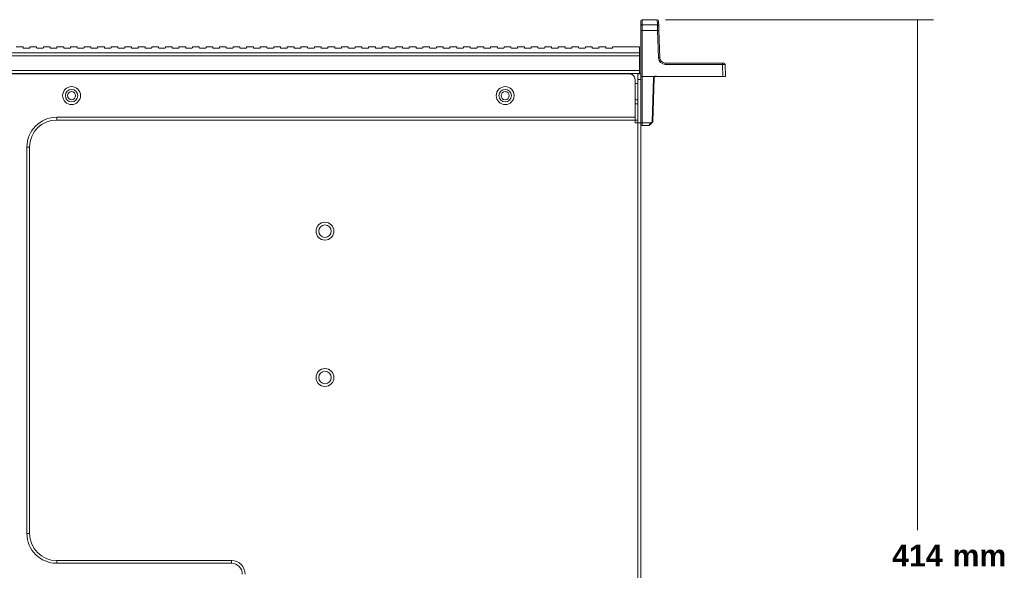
# Model space of a CAD drawing. Header units: millimetres. Extents: x 0 to 2122, y 0 to 1639.
# Tile 10 of 75: x 535 to 898, y 379 to 582. Entities that reach past the tile are written whole.
import ezdxf

# ---------------------------------------------------------------- set-up
doc = ezdxf.new("R2010")
doc.units = ezdxf.units.MM
doc.layers.add('1', color=7, linetype='Continuous', true_color=0xffffff)
doc.styles.add('Arial', font='arial.ttf')

msp = doc.modelspace()

# ---------------------------------------------------------------- linework, layer by layer
at = {"layer": '1', "color": 7, "linetype": 'Continuous', "lineweight": 13}
for p, q in [((763.69, 581.98), (763.69, 580.07)), ((769.78, 582.48), (764.19, 582.48)), ((764.19, 582.48), (764.19, 580.56)), ((769.78, 582.48), (769.84, 580.56)), ((770.34, 580.09), (770.28, 581.99)), ((763.69, 578.46), (763.69, 580.07)), ((763.69, 561.48), (763.69, 578.46)), ((764.19, 580.56), (769.84, 580.56)), ((764.19, 580.56), (764.19, 578.48)), ((764.19, 578.48), (764.19, 561.48)), ((769.9, 578.48), (764.19, 578.48)), ((769.84, 580.56), (769.9, 578.48)), ((770.25, 568.41), (769.9, 578.48)), ((770.4, 578.48), (770.34, 580.09)), ((770.4, 578.48), (770.75, 568.41)), ((535.79, 572.48), (533.29, 572.48)), ((535.79, 572.48), (535.79, 572.06)), ((536.29, 572.01), (537.79, 572.01)), ((540.79, 572.48), (538.29, 572.48)), ((538.29, 572.48), (538.29, 572.06)), ((540.79, 572.48), (540.79, 572.06)), ((541.29, 572.01), (542.79, 572.01)), ((545.79, 572.48), (543.29, 572.48)), ((543.29, 572.48), (543.29, 572.06)), ((545.79, 572.48), (545.79, 572.06)), ((546.29, 572.01), (547.79, 572.01)), ((550.79, 572.48), (548.29, 572.48)), ((548.29, 572.48), (548.29, 572.06)), ((550.79, 572.48), (550.79, 572.06)), ((551.29, 572.01), (552.79, 572.01)), ((555.79, 572.48), (553.29, 572.48)), ((553.29, 572.48), (553.29, 572.06)), ((555.79, 572.48), (555.79, 572.06)), ((556.29, 572.01), (557.79, 572.01)), ((560.79, 572.48), (558.29, 572.48)), ((558.29, 572.48), (558.29, 572.06)), ((560.79, 572.48), (560.79, 572.06)), ((561.29, 572.01), (562.79, 572.01)), ((565.79, 572.48), (563.29, 572.48)), ((563.29, 572.48), (563.29, 572.06)), ((565.79, 572.48), (565.79, 572.06)), ((566.29, 572.01), (567.79, 572.01)), ((570.79, 572.48), (568.29, 572.48)), ((568.29, 572.48), (568.29, 572.06)), ((570.79, 572.48), (570.79, 572.06)), ((571.29, 572.01), (572.79, 572.01)), ((575.79, 572.48), (573.29, 572.48)), ((573.29, 572.48), (573.29, 572.06)), ((575.79, 572.48), (575.79, 572.06)), ((576.29, 572.01), (577.79, 572.01)), ((580.79, 572.48), (578.29, 572.48)), ((578.29, 572.48), (578.29, 572.06)), ((580.79, 572.48), (580.79, 572.06)), ((581.29, 572.01), (582.79, 572.01)), ((585.79, 572.48), (583.29, 572.48)), ((583.29, 572.48), (583.29, 572.06)), ((585.79, 572.48), (585.79, 572.06)), ((586.29, 572.01), (587.79, 572.01)), ((590.79, 572.48), (588.29, 572.48)), ((588.29, 572.48), (588.29, 572.06)), ((590.79, 572.48), (590.79, 572.06)), ((591.29, 572.01), (592.79, 572.01)), ((595.79, 572.48), (593.29, 572.48)), ((593.29, 572.48), (593.29, 572.06)), ((595.79, 572.48), (595.79, 572.06)), ((596.29, 572.01), (597.79, 572.01)), ((600.79, 572.48), (598.29, 572.48)), ((598.29, 572.48), (598.29, 572.06)), ((600.79, 572.48), (600.79, 572.06)), ((601.29, 572.01), (602.79, 572.01)), ((605.79, 572.48), (603.29, 572.48)), ((603.29, 572.48), (603.29, 572.06)), ((605.79, 572.48), (605.79, 572.06)), ((606.29, 572.01), (607.79, 572.01)), ((610.79, 572.48), (608.29, 572.48)), ((608.29, 572.48), (608.29, 572.06)), ((610.79, 572.48), (610.79, 572.06)), ((611.29, 572.01), (612.79, 572.01)), ((615.79, 572.48), (613.29, 572.48)), ((613.29, 572.48), (613.29, 572.06)), ((615.79, 572.48), (615.79, 572.06)), ((616.29, 572.01), (617.79, 572.01)), ((620.79, 572.48), (618.29, 572.48)), ((618.29, 572.48), (618.29, 572.06)), ((620.79, 572.48), (620.79, 572.06)), ((621.29, 572.01), (622.79, 572.01)), ((625.79, 572.48), (623.29, 572.48)), ((623.29, 572.48), (623.29, 572.06)), ((625.79, 572.48), (625.79, 572.06)), ((626.29, 572.01), (627.79, 572.01)), ((630.79, 572.48), (628.29, 572.48)), ((628.29, 572.48), (628.29, 572.06)), ((630.79, 572.48), (630.79, 572.06)), ((631.29, 572.01), (632.79, 572.01)), ((635.79, 572.48), (633.29, 572.48)), ((633.29, 572.48), (633.29, 572.06)), ((635.79, 572.48), (635.79, 572.06)), ((636.29, 572.01), (637.79, 572.01)), ((640.79, 572.48), (638.29, 572.48)), ((638.29, 572.48), (638.29, 572.06)), ((640.79, 572.48), (640.79, 572.06)), ((641.29, 572.01), (642.79, 572.01)), ((645.79, 572.48), (643.29, 572.48)), ((643.29, 572.48), (643.29, 572.06)), ((645.79, 572.48), (645.79, 572.06)), ((646.29, 572.01), (647.79, 572.01)), ((650.79, 572.48), (648.29, 572.48)), ((648.29, 572.48), (648.29, 572.06)), ((650.79, 572.48), (650.79, 572.06)), ((651.29, 572.01), (652.79, 572.01)), ((655.79, 572.48), (653.29, 572.48)), ((653.29, 572.48), (653.29, 572.06)), ((655.79, 572.48), (655.79, 572.06)), ((656.29, 572.01), (657.79, 572.01)), ((660.79, 572.48), (658.29, 572.48)), ((658.29, 572.48), (658.29, 572.06)), ((660.79, 572.48), (660.79, 572.06)), ((661.29, 572.01), (662.79, 572.01)), ((665.79, 572.48), (663.29, 572.48)), ((663.29, 572.48), (663.29, 572.06)), ((665.79, 572.48), (665.79, 572.06)), ((666.29, 572.01), (667.79, 572.01)), ((670.79, 572.48), (668.29, 572.48)), ((668.29, 572.48), (668.29, 572.06)), ((670.79, 572.48), (670.79, 572.06)), ((671.29, 572.01), (672.79, 572.01)), ((675.79, 572.48), (673.29, 572.48)), ((673.29, 572.48), (673.29, 572.06)), ((675.79, 572.48), (675.79, 572.06)), ((676.29, 572.01), (677.79, 572.01)), ((680.79, 572.48), (678.29, 572.48)), ((678.29, 572.48), (678.29, 572.06)), ((680.79, 572.48), (680.79, 572.06)), ((681.29, 572.01), (682.79, 572.01)), ((685.79, 572.48), (683.29, 572.48)), ((683.29, 572.48), (683.29, 572.06)), ((685.79, 572.48), (685.79, 572.06)), ((686.29, 572.01), (687.79, 572.01)), ((690.79, 572.48), (688.29, 572.48)), ((688.29, 572.48), (688.29, 572.06)), ((690.79, 572.48), (690.79, 572.06)), ((691.29, 572.01), (692.79, 572.01)), ((695.79, 572.48), (693.29, 572.48)), ((693.29, 572.48), (693.29, 572.06)), ((695.79, 572.48), (695.79, 572.06)), ((696.29, 572.01), (697.79, 572.01)), ((700.79, 572.48), (698.29, 572.48)), ((698.29, 572.48), (698.29, 572.06)), ((700.79, 572.48), (700.79, 572.06)), ((701.29, 572.01), (702.79, 572.01)), ((705.79, 572.48), (703.29, 572.48)), ((703.29, 572.48), (703.29, 572.06)), ((705.79, 572.48), (705.79, 572.06)), ((706.29, 572.01), (707.79, 572.01)), ((710.79, 572.48), (708.29, 572.48)), ((708.29, 572.48), (708.29, 572.06)), ((710.79, 572.48), (710.79, 572.06)), ((711.29, 572.01), (712.79, 572.01)), ((715.79, 572.48), (713.29, 572.48)), ((713.29, 572.48), (713.29, 572.06)), ((715.79, 572.48), (715.79, 572.06)), ((716.29, 572.01), (717.79, 572.01)), ((720.79, 572.48), (718.29, 572.48)), ((718.29, 572.48), (718.29, 572.06)), ((720.79, 572.48), (720.79, 572.06)), ((721.29, 572.01), (722.79, 572.01)), ((725.79, 572.48), (723.29, 572.48)), ((723.29, 572.48), (723.29, 572.06)), ((725.79, 572.48), (725.79, 572.06)), ((726.29, 572.01), (727.79, 572.01)), ((730.79, 572.48), (728.29, 572.48)), ((728.29, 572.48), (728.29, 572.06)), ((730.79, 572.48), (730.79, 572.06)), ((731.29, 572.01), (732.79, 572.01)), ((735.79, 572.48), (733.29, 572.48)), ((733.29, 572.48), (733.29, 572.06)), ((735.79, 572.48), (735.79, 572.06)), ((736.29, 572.01), (737.79, 572.01)), ((740.79, 572.48), (738.29, 572.48)), ((738.29, 572.48), (738.29, 572.06)), ((740.79, 572.48), (740.79, 572.06)), ((741.29, 572.01), (742.79, 572.01)), ((745.79, 572.48), (743.29, 572.48)), ((743.29, 572.48), (743.29, 572.06)), ((745.79, 572.48), (745.79, 572.06)), ((746.29, 572.01), (747.79, 572.01)), ((750.79, 572.48), (748.29, 572.48)), ((748.29, 572.48), (748.29, 572.06)), ((750.79, 572.48), (750.79, 572.06)), ((751.29, 572.01), (752.79, 572.01)), ((763.19, 572.48), (753.29, 572.48)), ((753.29, 572.48), (753.29, 572.06)), ((763.19, 570.25), (763.19, 572.48)), ((763.19, 570.25), (344.19, 570.25)), ((763.19, 569.17), (344.19, 569.17)), ((763.19, 569.17), (763.19, 570.25)), ((763.19, 563.68), (763.19, 569.17)), ((344.19, 563.68), (763.19, 563.68)), ((763.19, 562.68), (763.19, 563.68)), ((772.75, 566.48), (793.84, 566.48)), ((772.75, 566.48), (772.75, 565.99)), ((793.84, 565.99), (772.75, 565.99)), ((793.84, 566.48), (793.84, 565.99)), ((793.84, 566.48), (794.34, 566.48)), ((793.99, 561.48), (793.84, 565.99)), ((794.83, 565.99), (794.99, 561.48)), ((344.19, 562.68), (763.19, 562.68)), ((347.79, 562.48), (759.59, 562.48)), ((760.69, 562.15), (760.69, 562.68)), ((761.59, 560.48), (761.59, 546.48)), ((762.69, 562.48), (763.69, 562.48)), ((762.69, 560.48), (762.69, 562.48)), ((762.69, 544.48), (762.69, 560.48)), ((763.69, 560.48), (762.69, 560.48)), ((763.19, 562.68), (763.19, 562.48)), ((763.69, 544.48), (763.69, 561.48)), ((763.69, 561.48), (764.19, 561.48)), ((764.19, 561.48), (768.62, 561.48)), ((764.19, 561.48), (764.19, 544.44)), ((767.86, 544.83), (768.43, 560.99)), ((768.68, 560.99), (768.11, 544.83)), ((769.73, 561.48), (793.99, 561.48)), ((794.99, 561.48), (793.99, 561.48)), ((762.69, 558.98), (761.59, 558.98)), ((761.59, 552.98), (762.69, 552.98)), ((762.69, 551.48), (761.59, 551.48)), ((548.19, 546.48), (761.59, 546.48)), ((548.19, 546.48), (548.19, 545.48)), ((761.59, 545.48), (548.19, 545.48)), ((761.59, 546.48), (761.59, 545.48)), ((761.59, 545.48), (761.59, 544.48)), ((761.59, 545.48), (762.69, 545.48)), ((762.69, 544.48), (761.59, 544.48)), ((762.69, 206.48), (762.69, 544.48)), ((763.69, 544.48), (762.69, 544.48)), ((763.69, 544.48), (763.69, 233.61)), ((764.19, 544.44), (767.46, 544.44)), ((764.19, 544.44), (764.19, 543.48)), ((766.71, 543.48), (764.19, 543.48)), ((766.71, 543.48), (767.46, 544.44)), ((767.64, 544.27), (766.89, 543.55)), ((767.46, 544.44), (767.86, 544.83)), ((768.04, 544.65), (767.64, 544.27)), ((537.19, 392.98), (537.19, 535.48)), ((537.19, 535.48), (538.19, 535.48)), ((538.19, 535.48), (538.19, 392.98)), ((537.19, 392.98), (538.19, 392.98)), ((548.19, 382.98), (612.69, 382.98)), ((548.19, 381.98), (548.19, 382.98)), ((548.19, 381.98), (612.69, 381.98)), ((612.69, 381.98), (612.69, 382.98))]:
    msp.add_line(p, q, dxfattribs=at)
at = {"layer": '1', "color": 7, "lineweight": 13}
for p, q in [((772.78, 582.48), (871.79, 582.48)), ((865.79, 582.48), (865.79, 394.21))]:
    msp.add_line(p, q, dxfattribs=at)
at = {"layer": '1', "color": 7, "linetype": 'Continuous', "lineweight": 13}
for centre, radius in [((553.69, 554.48), 3.3), ((553.69, 554.48), 2.3), ((553.69, 554.48), 1.5), ((713.69, 554.48), 3.3), ((713.69, 554.48), 2.3), ((713.69, 554.48), 1.5), ((647.19, 504.48), 3.3), ((647.19, 450.48), 3.3)]:
    msp.add_circle(centre, radius, dxfattribs=at)
at = {"layer": '1', "color": 7, "linetype": 'Continuous', "lineweight": 13, "extrusion": (0, 0, -1)}
for centre in [(-647.19, 504.48), (-647.19, 450.48)]:
    msp.add_circle(centre, 2.3, dxfattribs=at)
at = {"layer": '1', "color": 7, "linetype": 'Continuous', "lineweight": 13}
for centre, radius, start, end in [((764.19, 581.98), 0.5, 90, 180), ((759.59, 560.48), 2, 0, 90), ((548.19, 535.48), 11, 90, 180), ((548.19, 535.48), 10, 90, 180), ((764.19, 543.98), 0.5, 180, 270), ((766.71, 543.73), 0.25, 270, 314), ((767.86, 544.83), 0.25, 314, 358), ((548.19, 392.98), 11, 180, 270), ((548.19, 392.98), 10, 180, 270), ((612.69, 377.98), 4, 0, 90)]:
    msp.add_arc(centre, radius, start, end, dxfattribs=at)
at = {"layer": '1', "color": 7, "linetype": 'Continuous', "lineweight": 13, "extrusion": (0, 0, -1)}
for centre, radius, start, end in [((-769.78, 581.98), 0.5, 93.1858, 178), ((-772.75, 568.49), 2.5, 270, 358), ((-772.75, 568.48), 2, 270, 358), ((-794.34, 565.98), 0.5, 90, 178), ((-769.18, 560.97), 0.75, 2, 42.7109), ((-769.18, 560.98), 0.5, 2, 90), ((-612.69, 377.98), 5, 90, 180)]:
    msp.add_arc(centre, radius, start, end, dxfattribs=at)
at = {"layer": '1', "color": 7, "linetype": 'Continuous', "lineweight": 13}
for centre, major_axis, ratio, start_param, end_param in [((764.19, 580.07), (0.5, 0), 0.98085, 1.570796, 3.141593), ((764.19, 578.46), (0.5, 0), 0.034899, 1.570796, 3.141593), ((769.84, 580.07), (-0.5, -0.017), 0.980828, 3.141593, 4.678151), ((769.9, 578.46), (0.5, 0.017), 0.034878, 0, 1.569578), ((770.25, 568.39), (0.5, 0.017), 0.034878, 0, 1.569578), ((768.43, 561), (-0.25, 0.009), 0.034878, 1.572014, 3.141593), ((764.19, 544.46), (-0.5, 0), 0.034899, 0, 1.570796), ((767.46, 544.45), (-0.174, 0.18), 0.024251, 1.595904, 3.141593), ((767.86, 544.83), (-0.25, 0.009), 0.034878, 1.572014, 3.141593), ((767.86, 544.83), (0.174, -0.18), 0.024251, 4.737496, 6.283185)]:
    msp.add_ellipse(centre, major_axis=major_axis, ratio=ratio, start_param=start_param, end_param=end_param, dxfattribs=at)
at = {"layer": '1', "color": 7, "linetype": 'Continuous', "lineweight": 13, "extrusion": (0, 0, -1)}
msp.add_ellipse((793.83, 565.98), major_axis=(-1, -0.02), ratio=0.017434, start_param=1.57171, end_param=3.141288, dxfattribs=at)
at = {"layer": '1', "color": 7, "linetype": 'Continuous', "lineweight": 13}
for points, knots in [([(536.29, 572.01), (536.24, 572.01), (536.18, 572.01), (536.08, 572.02), (536.02, 572.02), (535.94, 572.03), (535.9, 572.03), (535.84, 572.04), (535.82, 572.05), (535.8, 572.05), (535.79, 572.06), (535.79, 572.06)], [0, 0, 0, 0, 0.213746, 0.213746, 0.427464, 0.427464, 0.641635, 0.641635, 0.856746, 0.856746, 1, 1, 1, 1]), ([(538.29, 572.06), (538.29, 572.06), (538.28, 572.05), (538.25, 572.04), (538.22, 572.04), (538.15, 572.03), (538.1, 572.02), (538.01, 572.02), (537.96, 572.02), (537.87, 572.01), (537.83, 572.01), (537.79, 572.01)], [0, 0, 0, 0, 0.216097, 0.216097, 0.432216, 0.432216, 0.647968, 0.647968, 0.862819, 0.862819, 1, 1, 1, 1]), ([(541.29, 572.01), (541.24, 572.01), (541.18, 572.01), (541.08, 572.02), (541.02, 572.02), (540.94, 572.03), (540.9, 572.03), (540.84, 572.04), (540.82, 572.05), (540.8, 572.05), (540.79, 572.06), (540.79, 572.06)], [0, 0, 0, 0, 0.213746, 0.213746, 0.427464, 0.427464, 0.641635, 0.641635, 0.856746, 0.856746, 1, 1, 1, 1]), ([(543.29, 572.06), (543.29, 572.06), (543.28, 572.05), (543.25, 572.04), (543.22, 572.04), (543.15, 572.03), (543.1, 572.02), (543.01, 572.02), (542.96, 572.02), (542.87, 572.01), (542.83, 572.01), (542.79, 572.01)], [0, 0, 0, 0, 0.216097, 0.216097, 0.432216, 0.432216, 0.647968, 0.647968, 0.862819, 0.862819, 1, 1, 1, 1]), ([(546.29, 572.01), (546.24, 572.01), (546.18, 572.01), (546.08, 572.02), (546.02, 572.02), (545.94, 572.03), (545.9, 572.03), (545.84, 572.04), (545.82, 572.05), (545.8, 572.05), (545.79, 572.06), (545.79, 572.06)], [0, 0, 0, 0, 0.213746, 0.213746, 0.427464, 0.427464, 0.641635, 0.641635, 0.856746, 0.856746, 1, 1, 1, 1]), ([(548.29, 572.06), (548.29, 572.06), (548.28, 572.05), (548.25, 572.04), (548.22, 572.04), (548.15, 572.03), (548.1, 572.02), (548.01, 572.02), (547.96, 572.02), (547.87, 572.01), (547.83, 572.01), (547.79, 572.01)], [0, 0, 0, 0, 0.216097, 0.216097, 0.432216, 0.432216, 0.647968, 0.647968, 0.862819, 0.862819, 1, 1, 1, 1]), ([(551.29, 572.01), (551.24, 572.01), (551.18, 572.01), (551.08, 572.02), (551.02, 572.02), (550.94, 572.03), (550.9, 572.03), (550.84, 572.04), (550.82, 572.05), (550.8, 572.05), (550.79, 572.06), (550.79, 572.06)], [0, 0, 0, 0, 0.213746, 0.213746, 0.427464, 0.427464, 0.641635, 0.641635, 0.856746, 0.856746, 1, 1, 1, 1]), ([(553.29, 572.06), (553.29, 572.06), (553.28, 572.05), (553.25, 572.04), (553.22, 572.04), (553.15, 572.03), (553.1, 572.02), (553.01, 572.02), (552.96, 572.02), (552.87, 572.01), (552.83, 572.01), (552.79, 572.01)], [0, 0, 0, 0, 0.216097, 0.216097, 0.432216, 0.432216, 0.647968, 0.647968, 0.862819, 0.862819, 1, 1, 1, 1]), ([(556.29, 572.01), (556.24, 572.01), (556.18, 572.01), (556.08, 572.02), (556.02, 572.02), (555.94, 572.03), (555.9, 572.03), (555.84, 572.04), (555.82, 572.05), (555.8, 572.05), (555.79, 572.06), (555.79, 572.06)], [0, 0, 0, 0, 0.213746, 0.213746, 0.427464, 0.427464, 0.641635, 0.641635, 0.856746, 0.856746, 1, 1, 1, 1]), ([(558.29, 572.06), (558.29, 572.06), (558.28, 572.05), (558.25, 572.04), (558.22, 572.04), (558.15, 572.03), (558.1, 572.02), (558.01, 572.02), (557.96, 572.02), (557.87, 572.01), (557.83, 572.01), (557.79, 572.01)], [0, 0, 0, 0, 0.216097, 0.216097, 0.432216, 0.432216, 0.647968, 0.647968, 0.862819, 0.862819, 1, 1, 1, 1]), ([(561.29, 572.01), (561.24, 572.01), (561.18, 572.01), (561.08, 572.02), (561.02, 572.02), (560.94, 572.03), (560.9, 572.03), (560.84, 572.04), (560.82, 572.05), (560.8, 572.05), (560.79, 572.06), (560.79, 572.06)], [0, 0, 0, 0, 0.213746, 0.213746, 0.427464, 0.427464, 0.641635, 0.641635, 0.856746, 0.856746, 1, 1, 1, 1]), ([(563.29, 572.06), (563.29, 572.06), (563.28, 572.05), (563.25, 572.04), (563.22, 572.04), (563.15, 572.03), (563.1, 572.02), (563.01, 572.02), (562.96, 572.02), (562.87, 572.01), (562.83, 572.01), (562.79, 572.01)], [0, 0, 0, 0, 0.216097, 0.216097, 0.432216, 0.432216, 0.647968, 0.647968, 0.862819, 0.862819, 1, 1, 1, 1]), ([(566.29, 572.01), (566.24, 572.01), (566.18, 572.01), (566.08, 572.02), (566.02, 572.02), (565.94, 572.03), (565.9, 572.03), (565.84, 572.04), (565.82, 572.05), (565.8, 572.05), (565.79, 572.06), (565.79, 572.06)], [0, 0, 0, 0, 0.213746, 0.213746, 0.427464, 0.427464, 0.641635, 0.641635, 0.856746, 0.856746, 1, 1, 1, 1]), ([(568.29, 572.06), (568.29, 572.06), (568.28, 572.05), (568.25, 572.04), (568.22, 572.04), (568.15, 572.03), (568.1, 572.02), (568.01, 572.02), (567.96, 572.02), (567.87, 572.01), (567.83, 572.01), (567.79, 572.01)], [0, 0, 0, 0, 0.216097, 0.216097, 0.432216, 0.432216, 0.647968, 0.647968, 0.862819, 0.862819, 1, 1, 1, 1]), ([(571.29, 572.01), (571.24, 572.01), (571.18, 572.01), (571.08, 572.02), (571.02, 572.02), (570.94, 572.03), (570.9, 572.03), (570.84, 572.04), (570.82, 572.05), (570.8, 572.05), (570.79, 572.06), (570.79, 572.06)], [0, 0, 0, 0, 0.213746, 0.213746, 0.427464, 0.427464, 0.641635, 0.641635, 0.856746, 0.856746, 1, 1, 1, 1]), ([(573.29, 572.06), (573.29, 572.06), (573.28, 572.05), (573.25, 572.04), (573.22, 572.04), (573.15, 572.03), (573.1, 572.02), (573.01, 572.02), (572.96, 572.02), (572.87, 572.01), (572.83, 572.01), (572.79, 572.01)], [0, 0, 0, 0, 0.216097, 0.216097, 0.432216, 0.432216, 0.647968, 0.647968, 0.862819, 0.862819, 1, 1, 1, 1]), ([(576.29, 572.01), (576.24, 572.01), (576.18, 572.01), (576.08, 572.02), (576.02, 572.02), (575.94, 572.03), (575.9, 572.03), (575.84, 572.04), (575.82, 572.05), (575.8, 572.05), (575.79, 572.06), (575.79, 572.06)], [0, 0, 0, 0, 0.213746, 0.213746, 0.427464, 0.427464, 0.641635, 0.641635, 0.856746, 0.856746, 1, 1, 1, 1]), ([(578.29, 572.06), (578.29, 572.06), (578.28, 572.05), (578.25, 572.04), (578.22, 572.04), (578.15, 572.03), (578.1, 572.02), (578.01, 572.02), (577.96, 572.02), (577.87, 572.01), (577.83, 572.01), (577.79, 572.01)], [0, 0, 0, 0, 0.216097, 0.216097, 0.432216, 0.432216, 0.647968, 0.647968, 0.862819, 0.862819, 1, 1, 1, 1]), ([(581.29, 572.01), (581.24, 572.01), (581.18, 572.01), (581.08, 572.02), (581.02, 572.02), (580.94, 572.03), (580.9, 572.03), (580.84, 572.04), (580.82, 572.05), (580.8, 572.05), (580.79, 572.06), (580.79, 572.06)], [0, 0, 0, 0, 0.213746, 0.213746, 0.427464, 0.427464, 0.641635, 0.641635, 0.856746, 0.856746, 1, 1, 1, 1]), ([(583.29, 572.06), (583.29, 572.06), (583.28, 572.05), (583.25, 572.04), (583.22, 572.04), (583.15, 572.03), (583.1, 572.02), (583.01, 572.02), (582.96, 572.02), (582.87, 572.01), (582.83, 572.01), (582.79, 572.01)], [0, 0, 0, 0, 0.216097, 0.216097, 0.432216, 0.432216, 0.647968, 0.647968, 0.862819, 0.862819, 1, 1, 1, 1]), ([(586.29, 572.01), (586.24, 572.01), (586.18, 572.01), (586.08, 572.02), (586.02, 572.02), (585.94, 572.03), (585.9, 572.03), (585.84, 572.04), (585.82, 572.05), (585.8, 572.05), (585.79, 572.06), (585.79, 572.06)], [0, 0, 0, 0, 0.213746, 0.213746, 0.427464, 0.427464, 0.641635, 0.641635, 0.856746, 0.856746, 1, 1, 1, 1]), ([(588.29, 572.06), (588.29, 572.06), (588.28, 572.05), (588.25, 572.04), (588.22, 572.04), (588.15, 572.03), (588.1, 572.02), (588.01, 572.02), (587.96, 572.02), (587.87, 572.01), (587.83, 572.01), (587.79, 572.01)], [0, 0, 0, 0, 0.216097, 0.216097, 0.432216, 0.432216, 0.647968, 0.647968, 0.862819, 0.862819, 1, 1, 1, 1]), ([(591.29, 572.01), (591.24, 572.01), (591.18, 572.01), (591.08, 572.02), (591.02, 572.02), (590.94, 572.03), (590.9, 572.03), (590.84, 572.04), (590.82, 572.05), (590.8, 572.05), (590.79, 572.06), (590.79, 572.06)], [0, 0, 0, 0, 0.213746, 0.213746, 0.427464, 0.427464, 0.641635, 0.641635, 0.856746, 0.856746, 1, 1, 1, 1]), ([(593.29, 572.06), (593.29, 572.06), (593.28, 572.05), (593.25, 572.04), (593.22, 572.04), (593.15, 572.03), (593.1, 572.02), (593.01, 572.02), (592.96, 572.02), (592.87, 572.01), (592.83, 572.01), (592.79, 572.01)], [0, 0, 0, 0, 0.216097, 0.216097, 0.432216, 0.432216, 0.647968, 0.647968, 0.862819, 0.862819, 1, 1, 1, 1]), ([(596.29, 572.01), (596.24, 572.01), (596.18, 572.01), (596.08, 572.02), (596.02, 572.02), (595.94, 572.03), (595.9, 572.03), (595.84, 572.04), (595.82, 572.05), (595.8, 572.05), (595.79, 572.06), (595.79, 572.06)], [0, 0, 0, 0, 0.213746, 0.213746, 0.427464, 0.427464, 0.641635, 0.641635, 0.856746, 0.856746, 1, 1, 1, 1]), ([(598.29, 572.06), (598.29, 572.06), (598.28, 572.05), (598.25, 572.04), (598.22, 572.04), (598.15, 572.03), (598.1, 572.02), (598.01, 572.02), (597.96, 572.02), (597.87, 572.01), (597.83, 572.01), (597.79, 572.01)], [0, 0, 0, 0, 0.216097, 0.216097, 0.432216, 0.432216, 0.647968, 0.647968, 0.862819, 0.862819, 1, 1, 1, 1]), ([(601.29, 572.01), (601.24, 572.01), (601.18, 572.01), (601.08, 572.02), (601.02, 572.02), (600.94, 572.03), (600.9, 572.03), (600.84, 572.04), (600.82, 572.05), (600.8, 572.05), (600.79, 572.06), (600.79, 572.06)], [0, 0, 0, 0, 0.213746, 0.213746, 0.427464, 0.427464, 0.641635, 0.641635, 0.856746, 0.856746, 1, 1, 1, 1]), ([(603.29, 572.06), (603.29, 572.06), (603.28, 572.05), (603.25, 572.04), (603.22, 572.04), (603.15, 572.03), (603.1, 572.02), (603.01, 572.02), (602.96, 572.02), (602.87, 572.01), (602.83, 572.01), (602.79, 572.01)], [0, 0, 0, 0, 0.216097, 0.216097, 0.432216, 0.432216, 0.647968, 0.647968, 0.862819, 0.862819, 1, 1, 1, 1]), ([(606.29, 572.01), (606.24, 572.01), (606.18, 572.01), (606.08, 572.02), (606.02, 572.02), (605.94, 572.03), (605.9, 572.03), (605.84, 572.04), (605.82, 572.05), (605.8, 572.05), (605.79, 572.06), (605.79, 572.06)], [0, 0, 0, 0, 0.213746, 0.213746, 0.427464, 0.427464, 0.641635, 0.641635, 0.856746, 0.856746, 1, 1, 1, 1]), ([(608.29, 572.06), (608.29, 572.06), (608.28, 572.05), (608.25, 572.04), (608.22, 572.04), (608.15, 572.03), (608.1, 572.02), (608.01, 572.02), (607.96, 572.02), (607.87, 572.01), (607.83, 572.01), (607.79, 572.01)], [0, 0, 0, 0, 0.216097, 0.216097, 0.432216, 0.432216, 0.647968, 0.647968, 0.862819, 0.862819, 1, 1, 1, 1]), ([(611.29, 572.01), (611.24, 572.01), (611.18, 572.01), (611.08, 572.02), (611.02, 572.02), (610.94, 572.03), (610.9, 572.03), (610.84, 572.04), (610.82, 572.05), (610.8, 572.05), (610.79, 572.06), (610.79, 572.06)], [0, 0, 0, 0, 0.213746, 0.213746, 0.427464, 0.427464, 0.641635, 0.641635, 0.856746, 0.856746, 1, 1, 1, 1]), ([(613.29, 572.06), (613.29, 572.06), (613.28, 572.05), (613.25, 572.04), (613.22, 572.04), (613.15, 572.03), (613.1, 572.02), (613.01, 572.02), (612.96, 572.02), (612.87, 572.01), (612.83, 572.01), (612.79, 572.01)], [0, 0, 0, 0, 0.216097, 0.216097, 0.432216, 0.432216, 0.647968, 0.647968, 0.862819, 0.862819, 1, 1, 1, 1]), ([(616.29, 572.01), (616.24, 572.01), (616.18, 572.01), (616.08, 572.02), (616.02, 572.02), (615.94, 572.03), (615.9, 572.03), (615.84, 572.04), (615.82, 572.05), (615.8, 572.05), (615.79, 572.06), (615.79, 572.06)], [0, 0, 0, 0, 0.213746, 0.213746, 0.427464, 0.427464, 0.641635, 0.641635, 0.856746, 0.856746, 1, 1, 1, 1]), ([(618.29, 572.06), (618.29, 572.06), (618.28, 572.05), (618.25, 572.04), (618.22, 572.04), (618.15, 572.03), (618.1, 572.02), (618.01, 572.02), (617.96, 572.02), (617.87, 572.01), (617.83, 572.01), (617.79, 572.01)], [0, 0, 0, 0, 0.216097, 0.216097, 0.432216, 0.432216, 0.647968, 0.647968, 0.862819, 0.862819, 1, 1, 1, 1]), ([(621.29, 572.01), (621.24, 572.01), (621.18, 572.01), (621.08, 572.02), (621.02, 572.02), (620.94, 572.03), (620.9, 572.03), (620.84, 572.04), (620.82, 572.05), (620.8, 572.05), (620.79, 572.06), (620.79, 572.06)], [0, 0, 0, 0, 0.213746, 0.213746, 0.427464, 0.427464, 0.641635, 0.641635, 0.856746, 0.856746, 1, 1, 1, 1]), ([(623.29, 572.06), (623.29, 572.06), (623.28, 572.05), (623.25, 572.04), (623.22, 572.04), (623.15, 572.03), (623.1, 572.02), (623.01, 572.02), (622.96, 572.02), (622.87, 572.01), (622.83, 572.01), (622.79, 572.01)], [0, 0, 0, 0, 0.216097, 0.216097, 0.432216, 0.432216, 0.647968, 0.647968, 0.862819, 0.862819, 1, 1, 1, 1]), ([(626.29, 572.01), (626.24, 572.01), (626.18, 572.01), (626.08, 572.02), (626.02, 572.02), (625.94, 572.03), (625.9, 572.03), (625.84, 572.04), (625.82, 572.05), (625.8, 572.05), (625.79, 572.06), (625.79, 572.06)], [0, 0, 0, 0, 0.213746, 0.213746, 0.427464, 0.427464, 0.641635, 0.641635, 0.856746, 0.856746, 1, 1, 1, 1]), ([(628.29, 572.06), (628.29, 572.06), (628.28, 572.05), (628.25, 572.04), (628.22, 572.04), (628.15, 572.03), (628.1, 572.02), (628.01, 572.02), (627.96, 572.02), (627.87, 572.01), (627.83, 572.01), (627.79, 572.01)], [0, 0, 0, 0, 0.216097, 0.216097, 0.432216, 0.432216, 0.647968, 0.647968, 0.862819, 0.862819, 1, 1, 1, 1]), ([(631.29, 572.01), (631.24, 572.01), (631.18, 572.01), (631.08, 572.02), (631.02, 572.02), (630.94, 572.03), (630.9, 572.03), (630.84, 572.04), (630.82, 572.05), (630.8, 572.05), (630.79, 572.06), (630.79, 572.06)], [0, 0, 0, 0, 0.213746, 0.213746, 0.427464, 0.427464, 0.641635, 0.641635, 0.856746, 0.856746, 1, 1, 1, 1]), ([(633.29, 572.06), (633.29, 572.06), (633.28, 572.05), (633.25, 572.04), (633.22, 572.04), (633.15, 572.03), (633.1, 572.02), (633.01, 572.02), (632.96, 572.02), (632.87, 572.01), (632.83, 572.01), (632.79, 572.01)], [0, 0, 0, 0, 0.216097, 0.216097, 0.432216, 0.432216, 0.647968, 0.647968, 0.862819, 0.862819, 1, 1, 1, 1]), ([(636.29, 572.01), (636.24, 572.01), (636.18, 572.01), (636.08, 572.02), (636.02, 572.02), (635.94, 572.03), (635.9, 572.03), (635.84, 572.04), (635.82, 572.05), (635.8, 572.05), (635.79, 572.06), (635.79, 572.06)], [0, 0, 0, 0, 0.213746, 0.213746, 0.427464, 0.427464, 0.641635, 0.641635, 0.856746, 0.856746, 1, 1, 1, 1]), ([(638.29, 572.06), (638.29, 572.06), (638.28, 572.05), (638.25, 572.04), (638.22, 572.04), (638.15, 572.03), (638.1, 572.02), (638.01, 572.02), (637.96, 572.02), (637.87, 572.01), (637.83, 572.01), (637.79, 572.01)], [0, 0, 0, 0, 0.216097, 0.216097, 0.432216, 0.432216, 0.647968, 0.647968, 0.862819, 0.862819, 1, 1, 1, 1]), ([(641.29, 572.01), (641.24, 572.01), (641.18, 572.01), (641.08, 572.02), (641.02, 572.02), (640.94, 572.03), (640.9, 572.03), (640.84, 572.04), (640.82, 572.05), (640.8, 572.05), (640.79, 572.06), (640.79, 572.06)], [0, 0, 0, 0, 0.213746, 0.213746, 0.427464, 0.427464, 0.641635, 0.641635, 0.856746, 0.856746, 1, 1, 1, 1]), ([(643.29, 572.06), (643.29, 572.06), (643.28, 572.05), (643.25, 572.04), (643.22, 572.04), (643.15, 572.03), (643.1, 572.02), (643.01, 572.02), (642.96, 572.02), (642.87, 572.01), (642.83, 572.01), (642.79, 572.01)], [0, 0, 0, 0, 0.216097, 0.216097, 0.432216, 0.432216, 0.647968, 0.647968, 0.862819, 0.862819, 1, 1, 1, 1]), ([(646.29, 572.01), (646.24, 572.01), (646.18, 572.01), (646.08, 572.02), (646.02, 572.02), (645.94, 572.03), (645.9, 572.03), (645.84, 572.04), (645.82, 572.05), (645.8, 572.05), (645.79, 572.06), (645.79, 572.06)], [0, 0, 0, 0, 0.213746, 0.213746, 0.427464, 0.427464, 0.641635, 0.641635, 0.856746, 0.856746, 1, 1, 1, 1]), ([(648.29, 572.06), (648.29, 572.06), (648.28, 572.05), (648.25, 572.04), (648.22, 572.04), (648.15, 572.03), (648.1, 572.02), (648.01, 572.02), (647.96, 572.02), (647.87, 572.01), (647.83, 572.01), (647.79, 572.01)], [0, 0, 0, 0, 0.216097, 0.216097, 0.432216, 0.432216, 0.647968, 0.647968, 0.862819, 0.862819, 1, 1, 1, 1]), ([(651.29, 572.01), (651.24, 572.01), (651.18, 572.01), (651.08, 572.02), (651.02, 572.02), (650.94, 572.03), (650.9, 572.03), (650.84, 572.04), (650.82, 572.05), (650.8, 572.05), (650.79, 572.06), (650.79, 572.06)], [0, 0, 0, 0, 0.213746, 0.213746, 0.427464, 0.427464, 0.641635, 0.641635, 0.856746, 0.856746, 1, 1, 1, 1]), ([(653.29, 572.06), (653.29, 572.06), (653.28, 572.05), (653.25, 572.04), (653.22, 572.04), (653.15, 572.03), (653.1, 572.02), (653.01, 572.02), (652.96, 572.02), (652.87, 572.01), (652.83, 572.01), (652.79, 572.01)], [0, 0, 0, 0, 0.216097, 0.216097, 0.432216, 0.432216, 0.647968, 0.647968, 0.862819, 0.862819, 1, 1, 1, 1]), ([(656.29, 572.01), (656.24, 572.01), (656.18, 572.01), (656.08, 572.02), (656.02, 572.02), (655.94, 572.03), (655.9, 572.03), (655.84, 572.04), (655.82, 572.05), (655.8, 572.05), (655.79, 572.06), (655.79, 572.06)], [0, 0, 0, 0, 0.213746, 0.213746, 0.427464, 0.427464, 0.641635, 0.641635, 0.856746, 0.856746, 1, 1, 1, 1]), ([(658.29, 572.06), (658.29, 572.06), (658.28, 572.05), (658.25, 572.04), (658.22, 572.04), (658.15, 572.03), (658.1, 572.02), (658.01, 572.02), (657.96, 572.02), (657.87, 572.01), (657.83, 572.01), (657.79, 572.01)], [0, 0, 0, 0, 0.216097, 0.216097, 0.432216, 0.432216, 0.647968, 0.647968, 0.862819, 0.862819, 1, 1, 1, 1]), ([(661.29, 572.01), (661.24, 572.01), (661.18, 572.01), (661.08, 572.02), (661.02, 572.02), (660.94, 572.03), (660.9, 572.03), (660.84, 572.04), (660.82, 572.05), (660.8, 572.05), (660.79, 572.06), (660.79, 572.06)], [0, 0, 0, 0, 0.213746, 0.213746, 0.427464, 0.427464, 0.641635, 0.641635, 0.856746, 0.856746, 1, 1, 1, 1]), ([(663.29, 572.06), (663.29, 572.06), (663.28, 572.05), (663.25, 572.04), (663.22, 572.04), (663.15, 572.03), (663.1, 572.02), (663.01, 572.02), (662.96, 572.02), (662.87, 572.01), (662.83, 572.01), (662.79, 572.01)], [0, 0, 0, 0, 0.216097, 0.216097, 0.432216, 0.432216, 0.647968, 0.647968, 0.862819, 0.862819, 1, 1, 1, 1]), ([(666.29, 572.01), (666.24, 572.01), (666.18, 572.01), (666.08, 572.02), (666.02, 572.02), (665.94, 572.03), (665.9, 572.03), (665.84, 572.04), (665.82, 572.05), (665.8, 572.05), (665.79, 572.06), (665.79, 572.06)], [0, 0, 0, 0, 0.213746, 0.213746, 0.427464, 0.427464, 0.641635, 0.641635, 0.856746, 0.856746, 1, 1, 1, 1]), ([(668.29, 572.06), (668.29, 572.06), (668.28, 572.05), (668.25, 572.04), (668.22, 572.04), (668.15, 572.03), (668.1, 572.02), (668.01, 572.02), (667.96, 572.02), (667.87, 572.01), (667.83, 572.01), (667.79, 572.01)], [0, 0, 0, 0, 0.216097, 0.216097, 0.432216, 0.432216, 0.647968, 0.647968, 0.862819, 0.862819, 1, 1, 1, 1]), ([(671.29, 572.01), (671.24, 572.01), (671.18, 572.01), (671.08, 572.02), (671.02, 572.02), (670.94, 572.03), (670.9, 572.03), (670.84, 572.04), (670.82, 572.05), (670.8, 572.05), (670.79, 572.06), (670.79, 572.06)], [0, 0, 0, 0, 0.213746, 0.213746, 0.427464, 0.427464, 0.641635, 0.641635, 0.856746, 0.856746, 1, 1, 1, 1]), ([(673.29, 572.06), (673.29, 572.06), (673.28, 572.05), (673.25, 572.04), (673.22, 572.04), (673.15, 572.03), (673.1, 572.02), (673.01, 572.02), (672.96, 572.02), (672.87, 572.01), (672.83, 572.01), (672.79, 572.01)], [0, 0, 0, 0, 0.216097, 0.216097, 0.432216, 0.432216, 0.647968, 0.647968, 0.862819, 0.862819, 1, 1, 1, 1]), ([(676.29, 572.01), (676.24, 572.01), (676.18, 572.01), (676.08, 572.02), (676.02, 572.02), (675.94, 572.03), (675.9, 572.03), (675.84, 572.04), (675.82, 572.05), (675.8, 572.05), (675.79, 572.06), (675.79, 572.06)], [0, 0, 0, 0, 0.213746, 0.213746, 0.427464, 0.427464, 0.641635, 0.641635, 0.856746, 0.856746, 1, 1, 1, 1]), ([(678.29, 572.06), (678.29, 572.06), (678.28, 572.05), (678.25, 572.04), (678.22, 572.04), (678.15, 572.03), (678.1, 572.02), (678.01, 572.02), (677.96, 572.02), (677.87, 572.01), (677.83, 572.01), (677.79, 572.01)], [0, 0, 0, 0, 0.216097, 0.216097, 0.432216, 0.432216, 0.647968, 0.647968, 0.862819, 0.862819, 1, 1, 1, 1]), ([(681.29, 572.01), (681.24, 572.01), (681.18, 572.01), (681.08, 572.02), (681.02, 572.02), (680.94, 572.03), (680.9, 572.03), (680.84, 572.04), (680.82, 572.05), (680.8, 572.05), (680.79, 572.06), (680.79, 572.06)], [0, 0, 0, 0, 0.213746, 0.213746, 0.427464, 0.427464, 0.641635, 0.641635, 0.856746, 0.856746, 1, 1, 1, 1]), ([(683.29, 572.06), (683.29, 572.06), (683.28, 572.05), (683.25, 572.04), (683.22, 572.04), (683.15, 572.03), (683.1, 572.02), (683.01, 572.02), (682.96, 572.02), (682.87, 572.01), (682.83, 572.01), (682.79, 572.01)], [0, 0, 0, 0, 0.216097, 0.216097, 0.432216, 0.432216, 0.647968, 0.647968, 0.862819, 0.862819, 1, 1, 1, 1]), ([(686.29, 572.01), (686.24, 572.01), (686.18, 572.01), (686.08, 572.02), (686.02, 572.02), (685.94, 572.03), (685.9, 572.03), (685.84, 572.04), (685.82, 572.05), (685.8, 572.05), (685.79, 572.06), (685.79, 572.06)], [0, 0, 0, 0, 0.213746, 0.213746, 0.427464, 0.427464, 0.641635, 0.641635, 0.856746, 0.856746, 1, 1, 1, 1]), ([(688.29, 572.06), (688.29, 572.06), (688.28, 572.05), (688.25, 572.04), (688.22, 572.04), (688.15, 572.03), (688.1, 572.02), (688.01, 572.02), (687.96, 572.02), (687.87, 572.01), (687.83, 572.01), (687.79, 572.01)], [0, 0, 0, 0, 0.216097, 0.216097, 0.432216, 0.432216, 0.647968, 0.647968, 0.862819, 0.862819, 1, 1, 1, 1]), ([(691.29, 572.01), (691.24, 572.01), (691.18, 572.01), (691.08, 572.02), (691.02, 572.02), (690.94, 572.03), (690.9, 572.03), (690.84, 572.04), (690.82, 572.05), (690.8, 572.05), (690.79, 572.06), (690.79, 572.06)], [0, 0, 0, 0, 0.213746, 0.213746, 0.427464, 0.427464, 0.641635, 0.641635, 0.856746, 0.856746, 1, 1, 1, 1]), ([(693.29, 572.06), (693.29, 572.06), (693.28, 572.05), (693.25, 572.04), (693.22, 572.04), (693.15, 572.03), (693.1, 572.02), (693.01, 572.02), (692.96, 572.02), (692.87, 572.01), (692.83, 572.01), (692.79, 572.01)], [0, 0, 0, 0, 0.216097, 0.216097, 0.432216, 0.432216, 0.647968, 0.647968, 0.862819, 0.862819, 1, 1, 1, 1]), ([(696.29, 572.01), (696.24, 572.01), (696.18, 572.01), (696.08, 572.02), (696.02, 572.02), (695.94, 572.03), (695.9, 572.03), (695.84, 572.04), (695.82, 572.05), (695.8, 572.05), (695.79, 572.06), (695.79, 572.06)], [0, 0, 0, 0, 0.213746, 0.213746, 0.427464, 0.427464, 0.641635, 0.641635, 0.856746, 0.856746, 1, 1, 1, 1]), ([(698.29, 572.06), (698.29, 572.06), (698.28, 572.05), (698.25, 572.04), (698.22, 572.04), (698.15, 572.03), (698.1, 572.02), (698.01, 572.02), (697.96, 572.02), (697.87, 572.01), (697.83, 572.01), (697.79, 572.01)], [0, 0, 0, 0, 0.216097, 0.216097, 0.432216, 0.432216, 0.647968, 0.647968, 0.862819, 0.862819, 1, 1, 1, 1]), ([(701.29, 572.01), (701.24, 572.01), (701.18, 572.01), (701.08, 572.02), (701.02, 572.02), (700.94, 572.03), (700.9, 572.03), (700.84, 572.04), (700.82, 572.05), (700.8, 572.05), (700.79, 572.06), (700.79, 572.06)], [0, 0, 0, 0, 0.213746, 0.213746, 0.427464, 0.427464, 0.641635, 0.641635, 0.856746, 0.856746, 1, 1, 1, 1]), ([(703.29, 572.06), (703.29, 572.06), (703.28, 572.05), (703.25, 572.04), (703.22, 572.04), (703.15, 572.03), (703.1, 572.02), (703.01, 572.02), (702.96, 572.02), (702.87, 572.01), (702.83, 572.01), (702.79, 572.01)], [0, 0, 0, 0, 0.216097, 0.216097, 0.432216, 0.432216, 0.647968, 0.647968, 0.862819, 0.862819, 1, 1, 1, 1]), ([(706.29, 572.01), (706.24, 572.01), (706.18, 572.01), (706.08, 572.02), (706.02, 572.02), (705.94, 572.03), (705.9, 572.03), (705.84, 572.04), (705.82, 572.05), (705.8, 572.05), (705.79, 572.06), (705.79, 572.06)], [0, 0, 0, 0, 0.213746, 0.213746, 0.427464, 0.427464, 0.641635, 0.641635, 0.856746, 0.856746, 1, 1, 1, 1]), ([(708.29, 572.06), (708.29, 572.06), (708.28, 572.05), (708.25, 572.04), (708.22, 572.04), (708.15, 572.03), (708.1, 572.02), (708.01, 572.02), (707.96, 572.02), (707.87, 572.01), (707.83, 572.01), (707.79, 572.01)], [0, 0, 0, 0, 0.216097, 0.216097, 0.432216, 0.432216, 0.647968, 0.647968, 0.862819, 0.862819, 1, 1, 1, 1]), ([(711.29, 572.01), (711.24, 572.01), (711.18, 572.01), (711.08, 572.02), (711.02, 572.02), (710.94, 572.03), (710.9, 572.03), (710.84, 572.04), (710.82, 572.05), (710.8, 572.05), (710.79, 572.06), (710.79, 572.06)], [0, 0, 0, 0, 0.213746, 0.213746, 0.427464, 0.427464, 0.641635, 0.641635, 0.856746, 0.856746, 1, 1, 1, 1]), ([(713.29, 572.06), (713.29, 572.06), (713.28, 572.05), (713.25, 572.04), (713.22, 572.04), (713.15, 572.03), (713.1, 572.02), (713.01, 572.02), (712.96, 572.02), (712.87, 572.01), (712.83, 572.01), (712.79, 572.01)], [0, 0, 0, 0, 0.216097, 0.216097, 0.432216, 0.432216, 0.647968, 0.647968, 0.862819, 0.862819, 1, 1, 1, 1]), ([(716.29, 572.01), (716.24, 572.01), (716.18, 572.01), (716.08, 572.02), (716.02, 572.02), (715.94, 572.03), (715.9, 572.03), (715.84, 572.04), (715.82, 572.05), (715.8, 572.05), (715.79, 572.06), (715.79, 572.06)], [0, 0, 0, 0, 0.213746, 0.213746, 0.427464, 0.427464, 0.641635, 0.641635, 0.856746, 0.856746, 1, 1, 1, 1]), ([(718.29, 572.06), (718.29, 572.06), (718.28, 572.05), (718.25, 572.04), (718.22, 572.04), (718.15, 572.03), (718.1, 572.02), (718.01, 572.02), (717.96, 572.02), (717.87, 572.01), (717.83, 572.01), (717.79, 572.01)], [0, 0, 0, 0, 0.216097, 0.216097, 0.432216, 0.432216, 0.647968, 0.647968, 0.862819, 0.862819, 1, 1, 1, 1]), ([(721.29, 572.01), (721.24, 572.01), (721.18, 572.01), (721.08, 572.02), (721.02, 572.02), (720.94, 572.03), (720.9, 572.03), (720.84, 572.04), (720.82, 572.05), (720.8, 572.05), (720.79, 572.06), (720.79, 572.06)], [0, 0, 0, 0, 0.213746, 0.213746, 0.427464, 0.427464, 0.641635, 0.641635, 0.856746, 0.856746, 1, 1, 1, 1]), ([(723.29, 572.06), (723.29, 572.06), (723.28, 572.05), (723.25, 572.04), (723.22, 572.04), (723.15, 572.03), (723.1, 572.02), (723.01, 572.02), (722.96, 572.02), (722.87, 572.01), (722.83, 572.01), (722.79, 572.01)], [0, 0, 0, 0, 0.216097, 0.216097, 0.432216, 0.432216, 0.647968, 0.647968, 0.862819, 0.862819, 1, 1, 1, 1]), ([(726.29, 572.01), (726.24, 572.01), (726.18, 572.01), (726.08, 572.02), (726.02, 572.02), (725.94, 572.03), (725.9, 572.03), (725.84, 572.04), (725.82, 572.05), (725.8, 572.05), (725.79, 572.06), (725.79, 572.06)], [0, 0, 0, 0, 0.213746, 0.213746, 0.427464, 0.427464, 0.641635, 0.641635, 0.856746, 0.856746, 1, 1, 1, 1]), ([(728.29, 572.06), (728.29, 572.06), (728.28, 572.05), (728.25, 572.04), (728.22, 572.04), (728.15, 572.03), (728.1, 572.02), (728.01, 572.02), (727.96, 572.02), (727.87, 572.01), (727.83, 572.01), (727.79, 572.01)], [0, 0, 0, 0, 0.216097, 0.216097, 0.432216, 0.432216, 0.647968, 0.647968, 0.862819, 0.862819, 1, 1, 1, 1]), ([(731.29, 572.01), (731.24, 572.01), (731.18, 572.01), (731.08, 572.02), (731.02, 572.02), (730.94, 572.03), (730.9, 572.03), (730.84, 572.04), (730.82, 572.05), (730.8, 572.05), (730.79, 572.06), (730.79, 572.06)], [0, 0, 0, 0, 0.213746, 0.213746, 0.427464, 0.427464, 0.641635, 0.641635, 0.856746, 0.856746, 1, 1, 1, 1]), ([(733.29, 572.06), (733.29, 572.06), (733.28, 572.05), (733.25, 572.04), (733.22, 572.04), (733.15, 572.03), (733.1, 572.02), (733.01, 572.02), (732.96, 572.02), (732.87, 572.01), (732.83, 572.01), (732.79, 572.01)], [0, 0, 0, 0, 0.216097, 0.216097, 0.432216, 0.432216, 0.647968, 0.647968, 0.862819, 0.862819, 1, 1, 1, 1]), ([(736.29, 572.01), (736.24, 572.01), (736.18, 572.01), (736.08, 572.02), (736.02, 572.02), (735.94, 572.03), (735.9, 572.03), (735.84, 572.04), (735.82, 572.05), (735.8, 572.05), (735.79, 572.06), (735.79, 572.06)], [0, 0, 0, 0, 0.213746, 0.213746, 0.427464, 0.427464, 0.641635, 0.641635, 0.856746, 0.856746, 1, 1, 1, 1]), ([(738.29, 572.06), (738.29, 572.06), (738.28, 572.05), (738.25, 572.04), (738.22, 572.04), (738.15, 572.03), (738.1, 572.02), (738.01, 572.02), (737.96, 572.02), (737.87, 572.01), (737.83, 572.01), (737.79, 572.01)], [0, 0, 0, 0, 0.216097, 0.216097, 0.432216, 0.432216, 0.647968, 0.647968, 0.862819, 0.862819, 1, 1, 1, 1]), ([(741.29, 572.01), (741.24, 572.01), (741.18, 572.01), (741.08, 572.02), (741.02, 572.02), (740.94, 572.03), (740.9, 572.03), (740.84, 572.04), (740.82, 572.05), (740.8, 572.05), (740.79, 572.06), (740.79, 572.06)], [0, 0, 0, 0, 0.213746, 0.213746, 0.427464, 0.427464, 0.641635, 0.641635, 0.856746, 0.856746, 1, 1, 1, 1]), ([(743.29, 572.06), (743.29, 572.06), (743.28, 572.05), (743.25, 572.04), (743.22, 572.04), (743.15, 572.03), (743.1, 572.02), (743.01, 572.02), (742.96, 572.02), (742.87, 572.01), (742.83, 572.01), (742.79, 572.01)], [0, 0, 0, 0, 0.216097, 0.216097, 0.432216, 0.432216, 0.647968, 0.647968, 0.862819, 0.862819, 1, 1, 1, 1]), ([(746.29, 572.01), (746.24, 572.01), (746.18, 572.01), (746.08, 572.02), (746.02, 572.02), (745.94, 572.03), (745.9, 572.03), (745.84, 572.04), (745.82, 572.05), (745.8, 572.05), (745.79, 572.06), (745.79, 572.06)], [0, 0, 0, 0, 0.213746, 0.213746, 0.427464, 0.427464, 0.641635, 0.641635, 0.856746, 0.856746, 1, 1, 1, 1]), ([(748.29, 572.06), (748.29, 572.06), (748.28, 572.05), (748.25, 572.04), (748.22, 572.04), (748.15, 572.03), (748.1, 572.02), (748.01, 572.02), (747.96, 572.02), (747.87, 572.01), (747.83, 572.01), (747.79, 572.01)], [0, 0, 0, 0, 0.216097, 0.216097, 0.432216, 0.432216, 0.647968, 0.647968, 0.862819, 0.862819, 1, 1, 1, 1]), ([(751.29, 572.01), (751.24, 572.01), (751.18, 572.01), (751.08, 572.02), (751.02, 572.02), (750.94, 572.03), (750.9, 572.03), (750.84, 572.04), (750.82, 572.05), (750.8, 572.05), (750.79, 572.06), (750.79, 572.06)], [0, 0, 0, 0, 0.213746, 0.213746, 0.427464, 0.427464, 0.641635, 0.641635, 0.856746, 0.856746, 1, 1, 1, 1]), ([(753.29, 572.06), (753.29, 572.06), (753.28, 572.05), (753.25, 572.04), (753.22, 572.04), (753.15, 572.03), (753.1, 572.02), (753.01, 572.02), (752.96, 572.02), (752.87, 572.01), (752.83, 572.01), (752.79, 572.01)], [0, 0, 0, 0, 0.216097, 0.216097, 0.432216, 0.432216, 0.647968, 0.647968, 0.862819, 0.862819, 1, 1, 1, 1]), ([(768.62, 561.48), (768.64, 561.48), (768.65, 561.48), (768.69, 561.5), (768.73, 561.52), (768.87, 561.59), (768.98, 561.63), (769.2, 561.65), (769.31, 561.64), (769.47, 561.59), (769.52, 561.57), (769.61, 561.52), (769.65, 561.5), (769.71, 561.48), (769.72, 561.48), (769.73, 561.48)], [0, 0, 0, 0, 0.027361, 0.027361, 0.132959, 0.132959, 0.427617, 0.427617, 0.709035, 0.709035, 0.85402, 0.85402, 0.975862, 0.975862, 1, 1, 1, 1]), ([(769.73, 561.48), (769.67, 561.48), (769.61, 561.48), (769.42, 561.48), (769.29, 561.48), (769.18, 561.48), (769.18, 561.48), (769.18, 561.48)], [0, 0, 0, 0, 0.29278, 0.29278, 0.992701, 0.992701, 1, 1, 1, 1])]:
    msp.add_open_spline(points, degree=3, knots=knots, dxfattribs=at)
at = {"layer": '1', "color": 7, "lineweight": 18}
msp.add_solid([(865.79, 582.48), (868.2, 573.48), (863.38, 573.48), (865.79, 582.48)], dxfattribs=at)

# ---------------------------------------------------------------- texts
at = {"layer": '1', "color": 7, "linetype": 'Continuous', "lineweight": 13, "char_height": 8, "attachment_point": 8, "line_spacing_factor": 1.047437, "style": 'Arial'}
for s, insert in [('\\fArial|b1|i0;\\W1.0000;414', (865.79, 380.81)), ('\\fArial|b1|i0;\\W1.0000;mm', (888.68, 380.81))]:
    msp.add_mtext(s, dxfattribs=dict(at, insert=insert))

doc.saveas('drawing.dxf')
